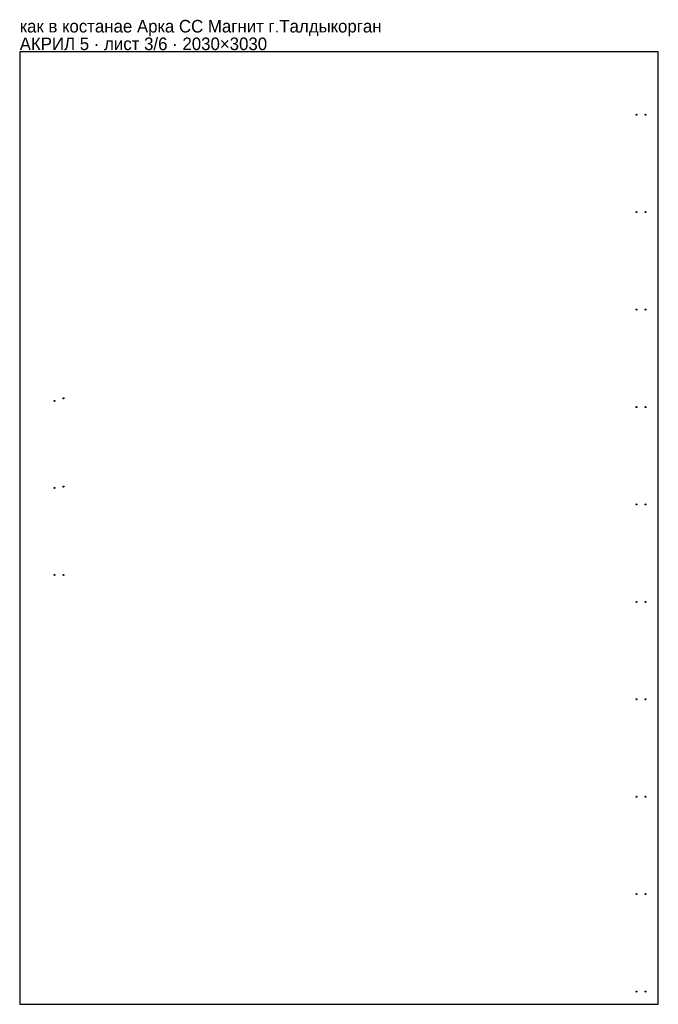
# Model space of a CAD drawing. Header units: millimetres. Extents: x 0 to 2030, y 0 to 3132.
import ezdxf

# ---------------------------------------------------------------- set-up
doc = ezdxf.new("R2010")
doc.units = ezdxf.units.MM
doc.layers.add('INFO', color=7, linetype='Continuous')

msp = doc.modelspace()

# ---------------------------------------------------------------- linework, layer by layer
msp.add_lwpolyline([(0, 0), (2030, 0), (2030, 3030), (0, 3030)], close=True)
for centre in [(1960.5004, 2829.3998), (1989.5004, 2829.3998), (1960.5004, 2519.5338), (1989.5004, 2519.5338), (1960.5004, 2209.6668), (1989.5004, 2209.6668), (110.4996, 1919.4002), (139.4996, 1927.4002), (1960.5004, 1899.7998), (1989.5004, 1899.7998), (110.4996, 1642.5002), (139.4996, 1646.5002), (1960.5004, 1589.9338), (1989.5004, 1589.9338), (110.4996, 1365.6002), (139.4996, 1365.6002), (1960.5004, 1280.0668), (1989.5004, 1280.0668), (1960.5004, 970.1998), (1989.5004, 970.1998), (1960.5004, 660.3338), (1989.5004, 660.3338), (1960.5004, 350.4668), (1989.5004, 350.4668), (1960.5004, 40.5998), (1989.5004, 40.5998)]:
    msp.add_circle(centre, 1.6)

# ---------------------------------------------------------------- texts
at = {"layer": 'INFO'}
for s, p in [('как в костанае Арка СС Магнит г.Талдыкорган', (0, 3091)), ('АКРИЛ 5 · лист 3/6 · 2030×3030', (0, 3035))]:
    msp.add_text(s, height=40, dxfattribs=at).set_placement(p)

doc.saveas('drawing.dxf')
